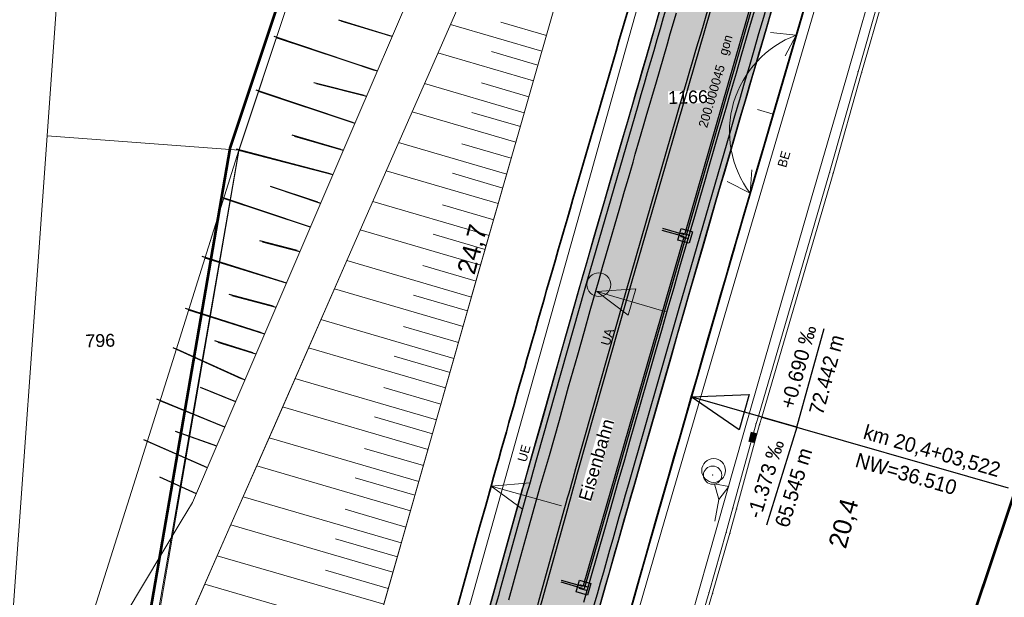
# Model space of a CAD drawing. Header units: millimetres. Extents: x -191 to 81095, y -508122 to 28741.
# Tile 69 of 255: x 4952 to 5006, y 9907 to 9938. Entities that reach past the tile are written whole.
import ezdxf
from ezdxf.enums import TextEntityAlignment as Align

# ---------------------------------------------------------------- set-up
doc = ezdxf.new("R2010")
doc.units = ezdxf.units.MM
for name, pattern in [('1', [0]), ('AUSGEZOGEN', [2, 1, 1]), ('DASHED', [19.05, 12.7, -6.35]), ('Marx-Verm$0$1', [0]), ('STRICHPUNKT', [1, 0.5, -0.25, 0, -0.25]), ('VE22-087 DB - VST Hervest-Dorsten ALK VA2736$0$1', [0]), ('VERDECKT2', [4.7625, 3.175, -1.5875])]:
    doc.linetypes.add(name, pattern=pattern)
doc.layers.get('0').update_dxf_attribs({"color": 251})
for name, color, linetype, lineweight in [('240620_Dorsten Achse$0$EB-2236S-QPLIN-TXT', 7, 'Continuous', 35), ('240620_Dorsten Achse$0$EB-62236R-A-ACHSE', 1, 'Continuous', 35), ('240620_Dorsten Achse$0$EB-62236R-A-PFEIL-LIN', 1, 'Continuous', 18), ('240620_Dorsten Achse$0$EB-62236R-A-PFEIL-TXT', 1, 'Continuous', 18), ('240620_Dorsten Achse$0$EB-62236R-TS-LIN', 250, 'Continuous', 25), ('240620_Dorsten Achse$0$EB-62236R-TS-TXT-025', 250, 'Continuous', 25), ('240620_Dorsten Achse$0$EB-62236S-A-KM', 1, 'Continuous', 18), ('240620_Dorsten Achse$0$EB-62273R-A-ACHSE', 1, 'Continuous', 35), ('240620_Dorsten Achse$0$EB-62273R-A-PFEIL-LIN', 1, 'Continuous', 18), ('240620_Dorsten Achse$0$EB-62273R-A-PFEIL-TXT', 1, 'Continuous', 18), ('240620_Dorsten Achse$0$EB-62273S-A-KM', 1, 'Continuous', 18), ('240620_Dorsten Achse$0$EB-62273S-A-KMTXT', 1, 'Continuous', 35), ('240620_Dorsten Achse$0$EB-62273S-A-PFEIL-LIN', 1, 'Continuous', 18), ('240620_Dorsten Achse$0$EB-62273S-A-PFEIL-TXT', 1, 'Continuous', 18), ('240620_Dorsten Achse$0$EB-62273S-LIN-BAHNSTEIG', 7, 'Continuous', 25), ('240620_Dorsten Achse$0$EB-62273S-LIN-KASTENRINNE', 7, 'Continuous', 25), ('BOESCHUNGEN', 251, '1', 25), ('EB-2236R-A-ACHSE', 2, 'Continuous', 35), ('Marx-Verm$0$B-LST', 251, 'Marx-Verm$0$1', 18), ('Marx-Verm$0$BKanaele-txt', 251, 'Marx-Verm$0$1', 25), ('Marx-Verm$0$BOESCHUNGEN', 251, 'Marx-Verm$0$1', 25), ('Marx-Verm$0$L_BKanaele', 251, 'Marx-Verm$0$1', 18), ('Marx-Verm$0$S_B-BhnAxe', 251, 'Marx-Verm$0$1', 18), ('Marx-Verm$0$S_BGleise', 251, 'Marx-Verm$0$1', 18), ('Marx-Verm$0$S_BKanaele', 251, 'Marx-Verm$0$1', 18), ('VE22-087 DB - VST Hervest-Dorsten ALK VA2736$0$AX_Bahnverkehr', 7, 'VE22-087 DB - VST Hervest-Dorsten ALK VA2736$0$1', 18), ('VE22-087 DB - VST Hervest-Dorsten ALK VA2736$0$AX_Flurstueck', 9, 'VE22-087 DB - VST Hervest-Dorsten ALK VA2736$0$1', 18), ('VE22-087 DB - VST Hervest-Dorsten ALK VA2736$0$AX_Gehoelz', 7, 'VE22-087 DB - VST Hervest-Dorsten ALK VA2736$0$1', 18), ('VE22-087 DB - VST Hervest-Dorsten ALK VA2736$0$AX_Gelaendekante', 7, 'VE22-087 DB - VST Hervest-Dorsten ALK VA2736$0$1', 18), ('VE22-087 DB - VST Hervest-Dorsten ALK VA2736$0$AX_Gleis', 7, 'VE22-087 DB - VST Hervest-Dorsten ALK VA2736$0$1', 18), ('VE22-087 DB - VST Hervest-Dorsten ALK VA2736$0$AX_SportFreizeitUndErholungsflaeche', 7, 'VE22-087 DB - VST Hervest-Dorsten ALK VA2736$0$1', 18)]:
    doc.layers.add(name, color=color, linetype=linetype, lineweight=lineweight)
doc.layers.add('B.E.P. KTB', color=1, linetype='DASHED', true_color=0xff0000)
for name, color, linetype in [('TTK-B-Böschung', 251, 'Continuous'), ('TTK-DB-Grenze', 110, 'AUSGEZOGEN'), ('TTK-P-Bahnsteig', 12, 'Continuous'), ('TTK-P-Blindenleitsystem', 42, 'Continuous'), ('TTK-P-Gleis', 162, 'Continuous'), ('XREF ALK Kataster', 251, 'Continuous'), ('XREF Nachvermessung', 7, 'Continuous')]:
    doc.layers.add(name, color=color, linetype=linetype)
doc.layers.add('TTK-P-Planfeststellungsgrenze 100', color=7, linetype='VERDECKT2', lineweight=50, true_color=0x000000)
doc.styles.add('240620_Dorsten Achse$0$Beschriftung', font='arial.ttf')
doc.styles.add('240620_Dorsten Achse$0$PROVI', font='PROVI.SHX')
doc.styles.add('Marx-Verm$0$1', font='isocp')
doc.styles.get("Standard").update_dxf_attribs({"font": 'arial.ttf'})
doc.styles.add('VE22-087 DB - VST Hervest-Dorsten ALK VA2736$0$0', font='arial.ttf')

# ---------------------------------------------------------------- blocks, each defined once
blk = doc.blocks.new('VE22-087 DB - VST Hervest-Dorsten ALK VA2736')
at = {"layer": 'VE22-087 DB - VST Hervest-Dorsten ALK VA2736$0$AX_Flurstueck', "linetype": 'VE22-087 DB - VST Hervest-Dorsten ALK VA2736$0$1', "lineweight": 13, "ltscale": 0.5}
for points in [[(4976.72, 9984.593, 0), (4969.96, 9970.944, 0), (4968.003, 9943.268, 0), (4963.962, 9931.131, 0), (4960.254, 9909.943, 0), (4954.232, 9875.53, 0)], [(4951.391, 9902.74, 0), (4953.481, 9931.909, 0), (4954.42, 9944.957, 0), (4957.352, 9968.122, 0), (4967.674, 9987.659, 0), (4967.445, 9987.782, 0), (4969.306, 9991.388, 0), (4971.391, 9995.428, 0), (4973.65, 10003.29, 0), (4972.263, 10003.721, 0), (4974.039, 10009.677, 0), (4961.598, 10026.411, 0), (4957.565, 10026.48, 0), (4957.554, 10026.588, 0), (4953.878, 10026.645, 0), (4941.672, 10026.802, 0)], [(4967.674, 9987.659, 0), (4957.352, 9968.122, 0), (4954.42, 9944.957, 0), (4953.481, 9931.909, 0), (4963.962, 9931.131, 0), (4968.003, 9943.268, 0), (4969.96, 9970.944, 0), (4976.72, 9984.593, 0)]]:
    blk.add_polyline3d(points, dxfattribs=at)
blk.add_polyline3d([(4951.391, 9902.74, 0), (4949.475, 9876.047, 0), (4954.232, 9875.53, 0), (4960.254, 9909.943, 0), (4963.962, 9931.131, 0), (4953.481, 9931.909, 0)], close=True, dxfattribs=at)
at = {"layer": 'VE22-087 DB - VST Hervest-Dorsten ALK VA2736$0$AX_Gelaendekante', "color": 251}
for p, q in [((4980.504, 9936.541), (4975.508, 9938)), ((4980.752, 9937.407), (4978.265, 9938.134)), ((4980.044, 9934.931), (4974.83, 9936.454)), ((4980.288, 9935.783), (4977.75, 9936.524)), ((4979.545, 9933.183), (4974.094, 9934.775)), ((4979.793, 9934.05), (4977.201, 9934.806)), ((4979.085, 9931.574), (4973.415, 9933.23)), ((4979.329, 9932.425), (4976.687, 9933.197)), ((4978.586, 9929.825), (4972.679, 9931.551)), ((4978.834, 9930.692), (4976.138, 9931.479)), ((4978.126, 9928.216), (4972.001, 9930.005)), ((4978.37, 9929.067), (4975.623, 9929.87)), ((4977.627, 9926.468), (4971.264, 9928.326)), ((4977.875, 9927.334), (4975.074, 9928.152)), ((4977.164, 9924.859), (4970.586, 9926.78)), ((4977.411, 9925.71), (4974.56, 9926.542)), ((4976.664, 9923.111), (4969.849, 9925.101)), ((4976.912, 9923.977), (4974.01, 9924.825)), ((4976.205, 9921.501), (4969.171, 9923.555)), ((4976.448, 9922.353), (4973.496, 9923.215)), ((4975.705, 9919.753), (4968.435, 9921.876)), ((4975.953, 9920.62), (4972.946, 9921.498)), ((4975.246, 9918.144), (4967.757, 9920.331)), ((4975.489, 9918.995), (4972.432, 9919.888)), ((4974.746, 9916.395), (4967.02, 9918.652)), ((4974.994, 9917.262), (4971.882, 9918.17)), ((4974.287, 9914.786), (4966.342, 9917.106)), ((4974.53, 9915.637), (4971.368, 9916.561)), ((4973.787, 9913.038), (4965.606, 9915.427)), ((4974.035, 9913.904), (4970.818, 9914.843)), ((4973.328, 9911.428), (4964.928, 9913.881)), ((4973.571, 9912.28), (4970.304, 9913.234)), ((4972.828, 9909.68), (4964.192, 9912.202)), ((4973.076, 9910.546), (4969.754, 9911.516)), ((4972.366, 9908.071), (4963.514, 9910.656)), ((4972.612, 9908.922), (4969.24, 9909.907)), ((4971.866, 9906.323), (4962.777, 9908.977)), ((4972.114, 9907.189), (4968.69, 9908.189)), ((4971.407, 9904.713), (4962.099, 9907.432))]:
    blk.add_line(p, q, dxfattribs=at)
at = {"layer": 'VE22-087 DB - VST Hervest-Dorsten ALK VA2736$0$AX_Flurstueck', "char_height": 0.7, "attachment_point": 2, "rotation": 1.5895, "style": 'VE22-087 DB - VST Hervest-Dorsten ALK VA2736$0$0', "bg_fill": 3, "box_fill_scale": 1, "bg_fill_color": 256, "bg_fill_transparency": 0}
for s, insert in [('1166', (4988.476, 9934.385)), ('796', (4956.373, 9921.082))]:
    blk.add_mtext(s, dxfattribs=dict(at, insert=insert))
at = {"layer": 'VE22-087 DB - VST Hervest-Dorsten ALK VA2736$0$AX_Bahnverkehr', "color": 253, "linetype": 'VE22-087 DB - VST Hervest-Dorsten ALK VA2736$0$1', "lineweight": 13, "ltscale": 0.5, "true_color": 0x999999}
for points in [[(4993.531, 9982.198, 0), (4990.955, 9973.136, 0), (4990.939, 9973.076, 0), (4988.622, 9964.963, 0), (4986.304, 9956.85, 0), (4983.986, 9948.737, 0), (4981.668, 9940.624, 0), (4979.35, 9932.512, 0), (4977.032, 9924.399, 0), (4974.714, 9916.287, 0), (4972.396, 9908.175, 0), (4970.85, 9902.768, 0), (4969.304, 9897.36, 0), (4968.644, 9894.353, 0), (4966.92, 9886.503, 0), (4964.793, 9876.822, 0)], [(4982.26, 9883.016, 0), (4982.7, 9884.73, 0), (4983.982, 9889.22, 0), (4985.88, 9895.871, 0), (4987.74, 9902.383, 0), (4989.57, 9908.79, 0), (4991.544, 9915.703, 0), (4993.336, 9921.979, 0), (4995.236, 9928.535, 0), (4997.141, 9935.1, 0), (4998.985, 9941.532, 0), (5000.807, 9947.888, 0), (5002.654, 9954.33, 0), (5003.979, 9958.949, 0), (5005.838, 9965.436, 0), (5007.805, 9972.296, 0), (5009.764, 9979.129, 0)]]:
    blk.add_polyline3d(points, dxfattribs=at)
at = {"layer": 'VE22-087 DB - VST Hervest-Dorsten ALK VA2736$0$AX_Gehoelz', "color": 3, "linetype": 'VE22-087 DB - VST Hervest-Dorsten ALK VA2736$0$1', "lineweight": 13, "ltscale": 0.5, "true_color": 0x00ff00}
for points in [[(5009.764, 9979.129, 0), (5007.805, 9972.296, 0), (5005.838, 9965.436, 0), (5003.979, 9958.949, 0), (5002.654, 9954.33, 0), (5000.807, 9947.888, 0), (4998.985, 9941.532, 0), (4997.141, 9935.1, 0), (4995.236, 9928.535, 0), (4993.336, 9921.979, 0), (4991.544, 9915.703, 0), (4989.57, 9908.79, 0), (4987.74, 9902.383, 0), (4985.88, 9895.871, 0), (4983.982, 9889.22, 0), (4982.7, 9884.73, 0), (4982.26, 9883.016, 0)], [(4976.72, 9984.593, 0), (4969.96, 9970.944, 0), (4968.003, 9943.268, 0), (4963.962, 9931.131, 0), (4960.254, 9909.943, 0), (4954.232, 9875.53, 0)], [(4964.793, 9876.822, 0), (4966.92, 9886.503, 0), (4968.644, 9894.353, 0), (4969.304, 9897.36, 0), (4970.85, 9902.768, 0), (4972.396, 9908.175, 0), (4974.714, 9916.287, 0), (4977.032, 9924.399, 0), (4979.35, 9932.512, 0), (4981.668, 9940.624, 0), (4983.986, 9948.737, 0), (4986.304, 9956.85, 0), (4988.622, 9964.963, 0), (4990.939, 9973.076, 0), (4990.955, 9973.136, 0), (4993.531, 9982.198, 0)]]:
    blk.add_polyline3d(points, dxfattribs=at)
at = {"layer": 'VE22-087 DB - VST Hervest-Dorsten ALK VA2736$0$AX_SportFreizeitUndErholungsflaeche', "color": 253, "linetype": 'VE22-087 DB - VST Hervest-Dorsten ALK VA2736$0$1', "lineweight": 13, "ltscale": 0.5, "true_color": 0x999999}
blk.add_polyline3d([(4954.622, 9971.807, 0), (4952.245, 9953.012, 0), (4951.331, 9944.035, 0), (4949.939, 9930.361, 0), (4948.159, 9915.774, 0), (4946.602, 9903.015, 0), (4945.27, 9892.106, 0), (4944.815, 9880.857, 0), (4944.731, 9878.774, 0), (4944.486, 9876.21, 0), (4944.178, 9873.055, 0), (4949.218, 9872.503, 0), (4949.475, 9876.047, 0), (4954.232, 9875.53, 0), (4960.254, 9909.943, 0), (4963.962, 9931.131, 0), (4953.481, 9931.909, 0), (4954.42, 9944.957, 0), (4957.352, 9968.122, 0)], close=True, dxfattribs=at)
at = {"layer": 'VE22-087 DB - VST Hervest-Dorsten ALK VA2736$0$AX_Bahnverkehr', "color": 7, "insert": (4983.144, 9914.308), "char_height": 0.7, "attachment_point": 2, "rotation": 73.6515, "style": 'VE22-087 DB - VST Hervest-Dorsten ALK VA2736$0$0', "bg_fill": 3, "box_fill_scale": 1, "bg_fill_color": 256, "bg_fill_transparency": 0}
blk.add_mtext('Eisenbahn', dxfattribs=at)
at = {"layer": 'VE22-087 DB - VST Hervest-Dorsten ALK VA2736$0$AX_Gelaendekante', "color": 18, "linetype": 'VE22-087 DB - VST Hervest-Dorsten ALK VA2736$0$1', "lineweight": 13, "ltscale": 0.5, "true_color": 0x520000}
for points in [[(4956.739, 9904.074, 0), (4960.803, 9910.858, 0), (4961.416, 9911.882, 0), (4964.061, 9918.053, 0), (4967.177, 9925.321, 0), (4970.293, 9932.59, 0), (4973.41, 9939.859, 0)], [(5000.065, 10024.502, 0), (4996.984, 10014.411, 0), (4995.413, 10009.282, 0), (4990.717, 9993.941, 0), (4985.47, 9991.158, 0), (4981.445, 9989.864, 0), (4978.885, 9987.472, 0), (4976.72, 9984.593, 0), (4969.96, 9970.944, 0), (4968.003, 9943.268, 0), (4963.962, 9931.131, 0), (4960.346, 9919.649, 0), (4958.085, 9912.486, 0), (4955.939, 9905.685, 0), (4956.739, 9904.074, 0)]]:
    blk.add_polyline3d(points, dxfattribs=at)
at = {"layer": 'VE22-087 DB - VST Hervest-Dorsten ALK VA2736$0$AX_Gelaendekante', "color": 251, "linetype": 'VE22-087 DB - VST Hervest-Dorsten ALK VA2736$0$1', "lineweight": 13, "ltscale": 0.5}
for points in [[(4964.794, 9876.827, 0), (4966.921, 9886.508, 0), (4968.645, 9894.358, 0), (4969.305, 9897.365, 0), (4970.851, 9902.773, 0), (4972.397, 9908.181, 0), (4974.716, 9916.294, 0), (4977.034, 9924.406, 0), (4979.351, 9932.519, 0), (4981.67, 9940.632, 0), (4983.988, 9948.745, 0), (4986.307, 9956.858, 0), (4988.624, 9964.971, 0), (4990.941, 9973.086, 0)], [(4964.793, 9876.823, 0), (4966.92, 9886.503, 0), (4968.644, 9894.354, 0), (4969.304, 9897.36, 0), (4970.85, 9902.768, 0), (4972.396, 9908.176, 0), (4974.714, 9916.288, 0), (4977.032, 9924.4, 0), (4979.35, 9932.512, 0), (4981.668, 9940.625, 0), (4983.986, 9948.738, 0), (4986.305, 9956.851, 0), (4988.622, 9964.963, 0), (4990.939, 9973.077, 0)], [(4989.233, 9972.49, 0), (4986.019, 9962.793, 0), (4984.893, 9959.398, 0), (4984.062, 9957.502, 0), (4979.503, 9947.107, 0), (4974.943, 9936.71, 0), (4970.382, 9926.315, 0), (4965.823, 9915.921, 0), (4963.543, 9910.723, 0), (4960.621, 9904.064, 0), (4959.944, 9896.909, 0), (4957.556, 9887.34, 0), (4954.864, 9873.953, 0)], [(4989.231, 9972.481, 0), (4986.017, 9962.784, 0), (4984.891, 9959.389, 0), (4984.06, 9957.494, 0), (4979.501, 9947.099, 0), (4974.941, 9936.703, 0), (4970.381, 9926.309, 0), (4965.821, 9915.914, 0), (4963.542, 9910.717, 0), (4960.62, 9904.059, 0), (4959.943, 9896.904, 0), (4957.555, 9887.336, 0), (4954.863, 9873.949, 0)]]:
    blk.add_polyline3d(points, dxfattribs=at)
at = {"layer": 'VE22-087 DB - VST Hervest-Dorsten ALK VA2736$0$AX_Gleis', "color": 7, "linetype": 'VE22-087 DB - VST Hervest-Dorsten ALK VA2736$0$1', "lineweight": 13, "ltscale": 0.5}
for points in [[(4970.557, 9883.857, 0), (4972.696, 9892.465, 0), (4976.133, 9904.724, 0), (4979.304, 9916.034, 0), (4982.557, 9927.639, 0), (4985.424, 9937.864, 0), (4986.479, 9941.626, 0), (4990.044, 9953.808, 0), (4993.366, 9965.162, 0), (4996.719, 9976.621, 0), (4999.941, 9988.048, 0), (5003.15, 9999.722, 0), (5006.571, 10010.936, 0), (5009.913, 10022.009, 0), (5013.196, 10033.082, 0), (5015.581, 10042.143, 0), (5016.687, 10046.072, 0)], [(4978.766, 9881.837, 0), (4980.98, 9889.427, 0), (4984.121, 9900.258, 0), (4987.187, 9910.836, 0), (4990.504, 9922.144, 0), (4993.551, 9932.529, 0), (4996.813, 9943.653, 0), (4998.187, 9948.337, 0), (5001.403, 9959.496, 0), (5004.54, 9970.38, 0), (5005.83, 9974.853, 0), (5008.71, 9984.752, 0), (5011.716, 9995.081, 0), (5013.27, 10000.42, 0), (5015.02, 10006.436, 0), (5018.149, 10017.191, 0), (5021.59, 10029.015, 0), (5024.816, 10040.287, 0), (5026.437, 10045.972, 0)]]:
    blk.add_polyline3d(points, dxfattribs=at)
blk = doc.blocks.new('Böschung')
at = {"layer": 'BOESCHUNGEN', "ltscale": 0.2}
for p, q in [((-81.064, 10.013, -36.784), (-80.599, 13.568, -36.784)), ((-78.676, 9.72, -36.784), (-78.274, 13.514, -36.784)), ((-75.904, 9.379, -36.784), (-75.322, 13.447, -36.784)), ((-73.177, 9.044, -36.784), (-73.079, 13.396, -36.784)), ((-70.185, 8.676, -36.784), (-70.094, 13.329, -36.784)), ((-66.882, 8.269, -36.784), (-66.69, 13.253, -36.784)), ((-63.794, 7.89, -36.784), (-63.932, 13.191, -36.784)), ((-60.765, 7.517, -36.784), (-60.551, 13.06, -36.784)), ((-57.679, 7.138, -36.784), (-57.455, 12.94, -36.784)), ((-82.597, 10.202, -36.784), (-82.315, 12.152, -36.784)), ((-79.796, 9.858, -36.784), (-79.669, 12.038, -36.784)), ((-77.172, 9.535, -36.784), (-76.986, 11.413, -36.784)), ((-74.363, 9.19, -36.784), (-74.322, 11.364, -36.784)), ((-71.603, 8.85, -36.784), (-71.664, 11.339, -36.784)), ((-65.468, 8.096, -36.784), (-65.364, 10.82, -36.784)), ((-68.319, 8.446, -36.784), (-68.376, 10.546, -36.784)), ((-62.358, 7.713, -36.784), (-62.347, 10.481, -36.784)), ((-59.158, 7.32, -36.784), (-59.264, 10.153, -36.784)), ((-55.629, 6.886, -36.784), (-55.601, 9.805, -36.784))]:
    blk.add_line(p, q, dxfattribs=at)
blk = doc.blocks.new('Marx-Verm$0$1')
at = {"color": 0}
blk.add_circle((0, 0), 0.5, dxfattribs=at)
blk.add_point((0, 0), dxfattribs=at)
blk = doc.blocks.new('Marx-Verm$0$99')
at = {"color": 0}
blk.add_point((0, 0), dxfattribs=at)
blk = doc.blocks.new('Marx-Verm$0$514')
at = {"color": 0, "linetype": 'Marx-Verm$0$1', "ltscale": 0.2, "flags": 128}
blk.add_lwpolyline([(0, 0), (0, 0.3), (-0.1, 0.5), (0.1, 0.5), (0, 0.3)], dxfattribs=at)
blk = doc.blocks.new('Marx-Verm')
at = {"layer": 'Marx-Verm$0$BOESCHUNGEN', "ltscale": 0.2}
for p, q in [((2567397.762, 5726791.757), (2567394.956, 5726792.561)), ((2567396.974, 5726789.848), (2567391.441, 5726791.608)), ((2567396.405, 5726788.471), (2567393.646, 5726789.123)), ((2567395.787, 5726786.974), (2567390.502, 5726788.656)), ((2567395.175, 5726785.491), (2567392.51, 5726786.238)), ((2567394.622, 5726784.153), (2567389.476, 5726785.431)), ((2567393.978, 5726782.594), (2567391.38, 5726783.42)), ((2567393.435, 5726781.278), (2567388.682, 5726782.789)), ((2567392.882, 5726779.94), (2567390.843, 5726780.443)), ((2567392.164, 5726778.202), (2567387.703, 5726779.528)), ((2567391.619, 5726776.881), (2567389.203, 5726777.485)), ((2567391.014, 5726775.416), (2567386.844, 5726776.668)), ((2567389.965, 5726772.877), (2567386.198, 5726774.519)), ((2567390.557, 5726774.311), (2567388.472, 5726774.93)), ((2567389.477, 5726771.696), (2567387.716, 5726772.375)), ((2567388.899, 5726770.295), (2567385.348, 5726771.692)), ((2567388.468, 5726769.252), (2567386.4, 5726769.954)), ((2567387.98, 5726768.071), (2567384.678, 5726769.465)), ((2567387.39, 5726766.643), (2567385.585, 5726767.434))]:
    blk.add_line(p, q, dxfattribs=at)
at = {"layer": 'Marx-Verm$0$L_BKanaele', "ltscale": 0.2}
for p, q in [((2567450.615, 5726890.284, 36.612), (2567423.219, 5726790.16, 36.045)), ((2567450.811, 5726890.244, 36.612), (2567423.412, 5726790.108, 36.045)), ((2567423.219, 5726790.16, 36.045), (2567421.739, 5726784.641, 36.074)), ((2567423.412, 5726790.108, 36.045), (2567421.932, 5726784.589, 36.074)), ((2567421.739, 5726784.641, 36.074), (2567418.019, 5726771.282, 36.008)), ((2567421.932, 5726784.589, 36.074), (2567418.211, 5726771.228, 36.008)), ((2567418.019, 5726771.282, 36.008), (2567417.903, 5726770.874, 36.005)), ((2567417.903, 5726770.874, 36.005), (2567416.698, 5726766.249, 36.003)), ((2567418.096, 5726770.822, 36.005), (2567416.892, 5726766.199, 36.003)), ((2567418.211, 5726771.228, 36.008), (2567418.096, 5726770.822, 36.005)), ((2567416.698, 5726766.249, 36.003), (2567416.352, 5726764.913, 36.007)), ((2567416.892, 5726766.199, 36.003), (2567416.545, 5726764.861, 36.007)), ((2567416.352, 5726764.913, 36.007), (2567415.45, 5726761.624, 36.016)), ((2567416.545, 5726764.861, 36.007), (2567415.642, 5726761.571, 36.016)), ((2567415.45, 5726761.624, 36.016), (2567414.134, 5726756.958, 36.021)), ((2567415.642, 5726761.571, 36.016), (2567414.327, 5726756.904, 36.021))]:
    blk.add_line(p, q, dxfattribs=at)
at = {"layer": 'Marx-Verm$0$B-LST', "xscale": 4, "yscale": 4, "zscale": 4, "rotation": 350.0507385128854}
blk.add_blockref('Marx-Verm$0$514', (2567415.715, 5726765.508, 36.29), dxfattribs=at)
at = {"layer": 'Marx-Verm$0$S_B-BhnAxe', "lineweight": 35}
for p, xscale, yscale, zscale, rotation in [((2567410.435, 5726792.698), 0.2, 0.2, 0.2, 0.7647410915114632), ((2567418.625, 5726787.796), 0.2, 0.2, 0.2, 0.7647406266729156), ((2567408.055, 5726784.11), 0.2, 0.2, 0.2, 0.7647402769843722), ((2567406.47, 5726778.33), 0.2, 0.2, 0.2, 0.7647397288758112), ((2567405.028, 5726773.015), 0.1999999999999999, 0.1999999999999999, 0.1999999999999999, 0.764739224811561), ((2567403.521, 5726767.384), 0.2, 0.2, 0.2, 0.7647386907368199)]:
    blk.add_blockref('Marx-Verm$0$99', p, dxfattribs=dict(at, xscale=xscale, yscale=yscale, zscale=zscale, rotation=rotation))
at = {"layer": 'Marx-Verm$0$S_BGleise', "rotation": 0.7647387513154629}
blk.add_blockref('Marx-Verm$0$1', (2567415.562, 5726768.022), dxfattribs=at)
at = {"layer": 'Marx-Verm$0$S_BKanaele'}
for p, xscale, yscale, zscale, rotation in [((2567423.219, 5726790.16, 36.045), 0.1999999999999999, 0.1999999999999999, 0.1999999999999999, 0.7647408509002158), ((2567423.412, 5726790.108, 36.045), 0.2, 0.2, 0.2, 0.7647408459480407), ((2567421.739, 5726784.641, 36.074), 0.2, 0.2, 0.2, 0.7647403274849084), ((2567421.932, 5726784.589, 36.074), 0.1999999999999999, 0.1999999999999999, 0.1999999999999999, 0.7647403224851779), ((2567418.019, 5726771.282, 36.008), 0.2, 0.2, 0.2, 0.7647390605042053), ((2567417.903, 5726770.874, 36.005), 0.2, 0.2, 0.2, 0.7647390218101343), ((2567418.096, 5726770.822, 36.005), 0.2, 0.2, 0.2, 0.7647390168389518), ((2567418.211, 5726771.228, 36.008), 0.2000000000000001, 0.2000000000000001, 0.2000000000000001, 0.7647390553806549), ((2567416.698, 5726766.249, 36.003), 0.2, 0.2, 0.2, 0.764738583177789), ((2567416.892, 5726766.199, 36.003), 0.2, 0.2, 0.2, 0.7647385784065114), ((2567416.352, 5726764.913, 36.007), 0.2, 0.2, 0.2, 0.7647384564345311), ((2567416.545, 5726764.861, 36.007), 0.2, 0.2, 0.2, 0.7647384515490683), ((2567415.45, 5726761.624, 36.016), 0.2, 0.2, 0.2, 0.7647381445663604), ((2567415.642, 5726761.571, 36.016), 0.2, 0.2, 0.2, 0.7647381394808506)]:
    blk.add_blockref('Marx-Verm$0$99', p, dxfattribs=dict(at, xscale=xscale, yscale=yscale, zscale=zscale, rotation=rotation))
at = {"layer": 'Marx-Verm$0$BKanaele-txt', "insert": (2567417.493, 5726769.882, 36), "char_height": 0.36, "attachment_point": 1, "rotation": 77.042, "style": 'Marx-Verm$0$1', "bg_fill": 1, "box_fill_scale": 1, "bg_fill_color": 7, "bg_fill_true_color": 16777215, "bg_fill_transparency": 0}
blk.add_mtext('KK', dxfattribs=at)
blk = doc.blocks.new('240620_Dorsten Achse$0$PVI_TSNW')
at = {"color": 0, "linetype": 'ByBlock', "lineweight": -2, "flags": 128}
blk.add_lwpolyline([(0, 7.5), (0, 0), (-1.25, 3.75), (1.25, 3.75), (0, 0)], dxfattribs=at)
blk = doc.blocks.new('Schcht Größe II')
at = {"color": 0}
blk.add_lwpolyline([(-0.325, 0.325), (0.325, 0.325), (0.325, -0.325), (-0.325, -0.325)], close=True, dxfattribs=at)
at = {"color": 0, "insert": (0, 0), "char_height": 0.5, "width": 0.65, "attachment_point": 5}
blk.add_mtext('II', dxfattribs=at)

msp = doc.modelspace()

# ---------------------------------------------------------------- hatches: boundary and pattern name
at = {"layer": 'TTK-P-Bahnsteig'}
h = msp.add_hatch(color=254, dxfattribs=at)
h.paths.add_polyline_path([(4974.501, 9894.481), (4979.933, 9892.957), (4981.292, 9897.788), (4982.322, 9901.451), (4983.653, 9906.179), (4984.784, 9910.159), (4985.099, 9911.257), (4985.523, 9912.739), (4985.875, 9913.966), (4986.162, 9914.969), (4986.705, 9916.862), (4986.95, 9917.719), (4987.196, 9918.576), (4987.561, 9919.848), (4987.902, 9921.039), (4988.512, 9923.168), (4988.57, 9923.372), (4988.894, 9924.493), (4989.306, 9925.911), (4989.699, 9927.263), (4990.033, 9928.414), (4990.25, 9929.161), (4990.489, 9929.984), (4990.765, 9930.931), (4991.041, 9931.882), (4991.414, 9933.165), (4991.658, 9934.003), (4991.974, 9935.083), (4992.277, 9936.121), (4992.752, 9937.749), (4993.036, 9938.719), (4993.349, 9939.793), (4993.55, 9940.48), (4993.763, 9941.208), (4993.987, 9941.975), (4994.286, 9942.997), (4994.552, 9943.906), (4994.795, 9944.739), (4994.934, 9945.214), (4995.269, 9946.358), (4995.584, 9947.436), (4995.978, 9948.785), (4996.271, 9949.787), (4996.554, 9950.755), (4996.993, 9952.256), (4997.4, 9953.649), (4997.598, 9954.328), (4997.943, 9955.507), (4998.305, 9956.744), (5000.216, 9963.289), (5000.509, 9964.292), (5001.068, 9966.205), (5001.949, 9969.224), (5002.482, 9971.048), (5003.45, 9974.36), (5003.927, 9975.996), (5004.454, 9977.801), (5005.254, 9980.539), (5005.621, 9981.795), (5005.885, 9982.7), (5007.53, 9988.332), (5008.459, 9991.514), (5016.037, 10017.469), (5020.405, 10032.417), (5020.405, 10032.417), (5020.485, 10032.692), (5020.485, 10032.691), (5018.654, 10033.228), (5018.654, 10033.228), (5018.65, 10033.23), (5018.65, 10033.23), (5015.632, 10022.941), (5015.632, 10022.941), (5015.632, 10022.941), (5012.863, 10013.501), (5012.67, 10013.558), (5009.982, 10014.342), (5009.185, 10014.576), (5007.897, 10010.184), (5007.492, 10008.803), (5006.899, 10006.784), (5006.171, 10004.3), (5006.128, 10004.154), (5005.709, 10002.727), (5004.125, 9997.326), (5003.753, 9996.058), (5003.401, 9994.861), (5002.772, 9992.715), (5002.341, 9991.246), (4999.37, 9981.12), (4999.317, 9980.937), (4998.634, 9978.609), (4998.015, 9976.501), (4997.319, 9974.129), (4996.929, 9972.798), (4996.309, 9970.685), (4995.956, 9969.483), (4995.692, 9968.584), (4995.42, 9967.656), (4995.226, 9966.994), (4994.664, 9965.08), (4994.406, 9964.2), (4993.976, 9962.735), (4993.711, 9961.832), (4993.339, 9960.562), (4992.729, 9958.485), (4992.403, 9957.373), (4990.649, 9951.394), (4989.991, 9949.149), (4989.173, 9946.355), (4988.326, 9943.46), (4987.64, 9941.114), (4986.989, 9938.887), (4986.21, 9936.212), (4985.898, 9935.116), (4985.339, 9933.22), (4985.191, 9932.709), (4984.978, 9931.975), (4984.823, 9931.44), (4984.745, 9931.172), (4984.26, 9929.501), (4984.157, 9929.145), (4983.683, 9927.511), (4982.599, 9923.732), (4982.285, 9922.624), (4982.123, 9922.053), (4981.599, 9920.204), (4980.598, 9916.626), (4980.6, 9916.625), (4980.05, 9914.707), (4979.797, 9913.827), (4977.305, 9904.857), (4976.736, 9902.761), (4976.375, 9901.431)])
h.paths.add_polyline_path([(5015.632, 10022.941), (5018.65, 10033.23), (5018.65, 10033.23), (5015.632, 10022.941)])

# ---------------------------------------------------------------- linework, layer by layer
at = {"layer": 'EB-2236R-A-ACHSE', "color": 251, "linetype": 'STRICHPUNKT', "ltscale": 10, "flags": 128}
msp.add_lwpolyline([(4859.502, 9422.799), (4872.511, 9471.077, 0.017829), (4877.336, 9491.914), (4880.465, 9508.02), (4883.328, 9522.752, -0.017829), (4892.816, 9563.73), (4973.336, 9862.553, -0.005234), (4993.14, 9933.103), (5038.787, 10089.402, -0.000207), (5041.243, 10097.8, -0.000622), (5043.007, 10103.796, -0.001037), (5045.268, 10111.383, -0.001452), (5047.324, 10118.162, -0.001867), (5049.623, 10125.563, -0.002282), (5051.83, 10132.469, -0.002696), (5054.241, 10139.759, -0.003111), (5056.621, 10146.683, -0.066775), (5124.742, 10280.593, -0.032347), (5164.803, 10331.303, -0.004102), (5170.572, 10337.602, -0.003555), (5176.723, 10344.115, -0.003008), (5182.611, 10350.188, -0.002461), (5188.975, 10356.61, -0.001914), (5194.843, 10362.429, -0.001367), (5201.444, 10368.889, -0.00082), (5206.677, 10373.967, -0.000273), (5214.02, 10381.059), (5282.892, 10447.511)], format="xyb", dxfattribs=at)

# ---------------------------------------------------------------- next in the draw order: block references
at = {"layer": 'XREF ALK Kataster', "color": 251}
msp.add_blockref('VE22-087 DB - VST Hervest-Dorsten ALK VA2736', (0, 0), dxfattribs=at)

# ---------------------------------------------------------------- next in the draw order: linework, layer by layer
at = {"layer": '240620_Dorsten Achse$0$EB-2236S-QPLIN-TXT', "color": 251}
msp.add_lwpolyline([(4957.019, 9802.003), (4960.462, 9814.782), (4967.819, 9842.085), (4972.165, 9858.214), (4978.705, 9882.257), (4985.717, 9907.323), (4991.187, 9926.396), (4996.298, 9943.92), (5000.365, 9957.846), (5003.226, 9967.643), (5007.183, 9981.192), (5010.739, 9993.367), (5014.748, 10007.097), (5018.773, 10020.878), (5022.828, 10034.763), (5026.886, 10048.658), (5031.45, 10064.286), (5035.031, 10076.549), (5039.484, 10091.79)], dxfattribs=at)
at = {"layer": '240620_Dorsten Achse$0$EB-62236R-A-ACHSE', "color": 251}
msp.add_line((4993.14, 9933.106), (5036.01, 10079.902), dxfattribs=at)
msp.add_arc((8352.8, 8951.943), 3500, 163.719962, 164.919493, dxfattribs=at)
at = {"layer": '240620_Dorsten Achse$0$EB-62236R-A-PFEIL-LIN', "color": 251}
msp.add_line((4993.14, 9933.106), (4992.276, 9933.358), dxfattribs=at)
at = {"layer": '240620_Dorsten Achse$0$EB-62236R-A-PFEIL-LIN', "color": 251, "flags": 128}
for points in [[(4992.996, 9937.563), (4994.401, 9937.425), (4993.792, 9936.292)], [(4990.62, 9929.426), (4991.878, 9928.786), (4991.975, 9930.069)]]:
    msp.add_lwpolyline(points, dxfattribs=at)
at = {"layer": '240620_Dorsten Achse$0$EB-62236R-A-PFEIL-LIN', "color": 251}
msp.add_arc((4996.379, 9932.159), 5.625, 110.5898, 216.8501, dxfattribs=at)
at = {"layer": '240620_Dorsten Achse$0$EB-62236R-TS-LIN', "color": 251}
for p, q in [((4994.432, 9915.998), (4995.919, 9921.397)), ((4992.51, 9916.55), (5005.967, 9912.687)), ((4994.432, 9915.998), (4992.772, 9910.65))]:
    msp.add_line(p, q, dxfattribs=at)
at = {"layer": '240620_Dorsten Achse$0$EB-62236S-A-KM', "color": 251}
msp.add_circle((4989.887, 9913.636), 0.65, dxfattribs=at)
at = {"layer": '240620_Dorsten Achse$0$EB-62273R-A-ACHSE', "color": 251, "flags": 128}
msp.add_lwpolyline([(4977.73, 9912.778, -0.001364), (4979.973, 9920.71, -0.000974), (4982.522, 9929.563, -0.000584), (4984.556, 9936.546, -0.000195), (4987.418, 9946.317)], format="xyb", dxfattribs=at)
at = {"layer": '240620_Dorsten Achse$0$EB-62273R-A-ACHSE', "color": 251}
msp.add_arc((6325.918, 9535.435), 1400, 164.363643, 165.795443, dxfattribs=at)
at = {"layer": '240620_Dorsten Achse$0$EB-62273R-A-PFEIL-LIN', "color": 251, "flags": 128}
msp.add_lwpolyline([(4981.582, 9911.7), (4977.73, 9912.778), (4979.858, 9912.962), (4979.454, 9911.517), (4977.73, 9912.778)], dxfattribs=at)
at = {"layer": '240620_Dorsten Achse$0$EB-62273S-A-KM', "color": 251}
msp.add_circle((4983.617, 9923.787), 0.65, dxfattribs=at)
at = {"layer": '240620_Dorsten Achse$0$EB-62273S-A-PFEIL-LIN', "color": 251, "flags": 128}
msp.add_lwpolyline([(4987.344, 9922.282), (4983.506, 9923.408), (4985.636, 9923.565), (4985.214, 9922.125), (4983.506, 9923.408)], dxfattribs=at)
at = {"layer": '240620_Dorsten Achse$0$EB-62273S-LIN-BAHNSTEIG', "color": 251, "flags": 128}
for points in [[(4977.095, 9893.886, -0.0001), (4977.238, 9894.425), (4979.841, 9904.064, -0.000458), (4980.516, 9906.522), (4981.917, 9911.561, 0.000045), (4982.513, 9913.692), (4985.134, 9922.93), (4985.243, 9923.31), (4988.018, 9932.917, -0.000625), (4992.7, 9948.938), (4992.693, 9949.983), (5001.099, 9978.635), (5002.278, 9980.52), (5010.965, 10010.13), (5011.744, 10009.903), (5014.452, 10019.176)], [(4977.095, 9893.886, -0.0001), (4977.238, 9894.425), (4979.841, 9904.064, -0.000458), (4980.516, 9906.522), (4981.917, 9911.561, 0.000045), (4982.513, 9913.692), (4985.134, 9922.93), (4985.243, 9923.31), (4988.018, 9932.917, -0.000625), (4992.7, 9948.938), (4992.693, 9949.983), (5001.099, 9978.635), (5002.278, 9980.52), (5010.965, 10010.13), (5011.744, 10009.903), (5014.452, 10019.176)], [(4979.679, 9893.171, -0.00004), (4979.828, 9893.706), (4982.521, 9903.297, -0.000712), (4985.245, 9912.896), (4987.892, 9922.122), (4988.001, 9922.501), (4990.786, 9932.105, -0.000061), (4999.201, 9960.901), (5016.08, 10018.698)], [(4979.972, 9893.09, -0.00004), (4980.121, 9893.625), (4982.813, 9903.214, -0.000712), (4985.537, 9912.811), (4988.183, 9922.036), (4988.293, 9922.416), (4991.078, 9932.02, -0.000061), (4999.492, 9960.816), (5016.372, 10018.613)], [(4974.531, 9894.596, -0.0001), (4974.675, 9895.136), (4977.284, 9904.796, -0.000457), (4977.96, 9907.258), (4979.362, 9912.304, 0.000045), (4979.959, 9914.437), (4982.581, 9923.679), (4982.69, 9924.058), (4985.466, 9933.666, -0.00067), (4991.079, 9952.862), (5009.214, 10014.678)], [(4974.824, 9894.515, -0.0001), (4974.968, 9895.055), (4977.576, 9904.713, -0.000457), (4978.252, 9907.174), (4979.654, 9912.219, 0.000045), (4980.251, 9914.352), (4982.873, 9923.593), (4982.982, 9923.973), (4985.757, 9933.58, -0.00067), (4991.37, 9952.776), (5009.506, 10014.592)], [(4976.941, 9893.929, -0.0001), (4977.084, 9894.468), (4979.687, 9904.108, -0.000458), (4980.363, 9906.566), (4981.763, 9911.606, 0.000045), (4982.359, 9913.737), (4984.98, 9922.975), (4985.089, 9923.355), (4987.865, 9932.962, -0.000625), (4992.546, 9948.983), (4992.54, 9950.028), (5000.946, 9978.68), (5002.124, 9980.565), (5010.811, 10010.175), (5011.591, 10009.948), (5012.676, 10013.663)], [(4976.941, 9893.929, -0.0001), (4977.084, 9894.468), (4979.687, 9904.108, -0.000458), (4980.363, 9906.566), (4981.763, 9911.606, 0.000045), (4982.359, 9913.737), (4984.98, 9922.975), (4985.089, 9923.355), (4987.865, 9932.962, -0.000625), (4992.546, 9948.983), (4992.54, 9950.028), (5000.946, 9978.68), (5002.124, 9980.565), (5010.811, 10010.175), (5011.591, 10009.948), (5012.676, 10013.663)]]:
    msp.add_lwpolyline(points, format="xyb", dxfattribs=at)
at = {"layer": '240620_Dorsten Achse$0$EB-62273S-LIN-KASTENRINNE', "color": 251, "flags": 128}
msp.add_lwpolyline([(4977.095, 9893.886, -0.0001), (4977.238, 9894.425), (4979.841, 9904.064, -0.000458), (4980.516, 9906.522), (4981.917, 9911.561, 0.000045), (4982.513, 9913.692), (4985.134, 9922.93), (4985.243, 9923.31), (4988.018, 9932.917, -0.000625), (4992.7, 9948.938), (4992.693, 9949.983), (5001.099, 9978.635), (5002.278, 9980.52), (5010.965, 10010.13), (5011.744, 10009.903), (5012.829, 10013.618)], format="xyb", dxfattribs=at)
at = {"layer": 'B.E.P. KTB', "color": 4, "ltscale": 3}
for p, q in [((4988.259, 9926.411), (4987.082, 9926.75)), ((4988.286, 9926.507), (4987.11, 9926.846)), ((4982.719, 9907.194), (4981.552, 9907.53)), ((4982.747, 9907.29), (4981.579, 9907.626)), ((4982.747, 9907.29), (4981.579, 9907.626))]:
    msp.add_line(p, q, dxfattribs=at)
at = {"layer": 'B.E.P. KTB', "color": 4, "linetype": 'Continuous'}
for p, q in [((4982.757, 9907.324), (4982.747, 9907.29)), ((4982.853, 9907.296), (4982.815, 9907.166)), ((4982.719, 9907.194), (4982.815, 9907.166))]:
    msp.add_line(p, q, dxfattribs=at)
at = {"layer": 'B.E.P. KTB', "color": 4, "ltscale": 3}
for points in [[(4999.404, 9964.534), (4993.918, 9945.684), (4988.346, 9926.353), (4982.853, 9907.296)], [(4993.798, 9945.628), (4988.286, 9926.507)], [(4988.259, 9926.411), (4988.25, 9926.381), (4982.757, 9907.324)], [(4988.259, 9926.411), (4988.25, 9926.381), (4982.757, 9907.324)], [(4988.355, 9926.383), (4988.346, 9926.353), (4982.853, 9907.296)]]:
    msp.add_lwpolyline(points, dxfattribs=at)
at = {"layer": 'TTK-DB-Grenze', "color": 251, "const_width": 0.05}
msp.add_lwpolyline([(5042.846, 10045.804), (5013.851, 10046.122), (5009.654, 10045.102), (5007.169, 10043.449), (5006.72, 10042.514), (5004.604, 10036.158), (5002.764, 10036.604), (5000.938, 10031.571), (4996.739, 10033.18), (4996.007, 10031.813), (5001.641, 10029.62), (4990.718, 9993.94), (4984.092, 9990.71), (4981.017, 9989.392), (4978.885, 9987.471), (4976.72, 9984.592), (4969.959, 9970.942), (4968.003, 9943.264), (4963.962, 9931.127), (4950.021, 9850.135), (4938.687, 9799.641, 0.535789), (4943.835, 9790.959), (4974.558, 9795.909)], format="xyb", dxfattribs=at)
at = {"layer": 'TTK-P-Bahnsteig', "color": 251}
for points in [[(4979.933, 9892.957), (4982.67, 9902.688), (4986.95, 9917.719), (4988.512, 9923.168), (4990.033, 9928.414), (4991.296, 9932.759), (4992.752, 9937.749), (4994.453, 9943.392), (4996.396, 9950.081), (4998.305, 9956.744), (5000.216, 9963.289), (5004.454, 9977.801), (5008.459, 9991.514), (5016.037, 10017.469), (5020.487, 10032.699)], [(4974.501, 9894.481), (4976.375, 9901.431), (4977.305, 9904.857), (4979.797, 9913.827), (4980.502, 9916.283), (4981.599, 9920.204), (4982.123, 9922.053), (4982.599, 9923.732), (4983.683, 9927.511), (4984.26, 9929.501), (4984.823, 9931.44), (4985.339, 9933.22), (4986.21, 9936.212), (4986.989, 9938.887), (4987.64, 9941.114), (4988.326, 9943.46), (4989.173, 9946.355), (4989.991, 9949.149), (4990.649, 9951.394), (4992.403, 9957.373), (4993.711, 9961.832), (4995.42, 9967.656), (4995.956, 9969.483), (4999.37, 9981.12)], [(4977.305, 9904.857), (4977.832, 9906.801), (4978.403, 9908.866), (4979.037, 9911.157), (4979.573, 9913.052), (4980.05, 9914.707), (4980.6, 9916.625), (4981.099, 9918.438), (4981.599, 9920.204), (4981.961, 9921.482), (4982.285, 9922.624), (4982.765, 9924.319), (4982.954, 9924.987), (4983.349, 9926.357), (4983.603, 9927.236), (4983.892, 9928.23), (4984.157, 9929.145), (4984.364, 9929.858), (4984.617, 9930.732), (4984.745, 9931.172), (4984.978, 9931.975), (4985.191, 9932.709), (4985.339, 9933.22), (4985.898, 9935.116), (4986.257, 9936.377), (4986.494, 9937.191), (4986.656, 9937.745), (4986.989, 9938.887)], [(4993.036, 9938.719), (4992.752, 9937.749), (4992.277, 9936.121), (4991.974, 9935.083), (4991.658, 9934.003), (4991.414, 9933.165), (4991.041, 9931.882), (4990.765, 9930.931), (4990.489, 9929.984), (4990.25, 9929.161), (4990.033, 9928.414), (4989.699, 9927.263), (4989.306, 9925.911), (4988.894, 9924.493), (4988.57, 9923.372), (4988.257, 9922.28), (4987.902, 9921.039), (4987.561, 9919.848), (4987.196, 9918.576), (4986.705, 9916.862), (4986.162, 9914.969), (4985.875, 9913.966), (4985.523, 9912.739), (4985.099, 9911.257), (4984.784, 9910.159), (4983.653, 9906.179)]]:
    msp.add_lwpolyline(points, dxfattribs=at)
at = {"layer": 'TTK-P-Blindenleitsystem', "color": 255}
for points in [[(4978.7, 9906.564), (4979.27, 9908.626), (4979.904, 9910.914), (4980.438, 9912.805), (4980.915, 9914.458), (4981.467, 9916.382), (4981.966, 9918.196), (4982.465, 9919.958), (4982.827, 9921.237), (4983.151, 9922.379), (4983.631, 9924.073), (4983.82, 9924.74), (4984.214, 9926.107), (4984.468, 9926.985), (4984.756, 9927.98), (4985.021, 9928.894), (4985.228, 9929.607), (4985.482, 9930.481), (4985.609, 9930.922), (4985.842, 9931.724), (4986.055, 9932.459), (4986.203, 9932.967), (4986.763, 9934.865), (4987.122, 9936.128), (4987.358, 9936.938), (4987.52, 9937.492), (4987.853, 9938.635)], [(4992.172, 9938.971), (4991.888, 9938.002), (4991.413, 9936.373), (4991.11, 9935.335), (4990.794, 9934.255), (4990.55, 9933.417), (4990.177, 9932.134), (4989.9, 9931.182), (4989.625, 9930.235), (4989.386, 9929.413), (4989.169, 9928.665), (4988.834, 9927.514), (4988.441, 9926.163), (4988.03, 9924.743), (4987.705, 9923.621), (4987.392, 9922.527), (4987.037, 9921.287), (4986.695, 9920.096), (4986.331, 9918.824), (4985.84, 9917.11), (4985.297, 9915.217), (4985.01, 9914.214), (4984.658, 9912.987), (4984.234, 9911.505), (4983.919, 9910.406), (4982.787, 9906.424)]]:
    msp.add_lwpolyline(points, dxfattribs=at)
at = {"layer": 'TTK-P-Gleis', "color": 251, "linetype": 'STRICHPUNKT', "ltscale": 5, "transparency": 33554687, "flags": 128}
msp.add_lwpolyline([(4956.424, 9828.329), (4959.144, 9839.665, -0.000112), (4962.433, 9853.363, -0.000658), (4964.528, 9862.026, -0.000609), (4965.951, 9867.848, -0.000787), (4967.273, 9873.194, -0.00093), (4968.693, 9878.848, -0.001012), (4970.095, 9884.342, -0.004267), (4976.247, 9907.431, -0.001012), (4977.765, 9912.894, -0.00093), (4979.347, 9918.505, -0.000787), (4980.86, 9923.8, -0.000609), (4982.522, 9929.558, -0.000658), (4985.016, 9938.114, -0.000112), (4988.979, 9951.633), (5013.132, 10033.961), (5016.274, 10044.6)], format="xyb", dxfattribs=at)
at = {"layer": 'TTK-P-Planfeststellungsgrenze 100', "color": 251, "ltscale": 2, "const_width": 0.15, "flags": 128}
msp.add_lwpolyline([(4968.094, 9794.463), (4968.094, 9794.463), (4973.036, 9813.205), (5011.093, 9926.649), (5036.611, 10010.672), (5046.106, 10041.346), (5049.146, 10040.049), (5053.692, 10040.845), (5057.785, 10049.418), (5068.793, 10053.109), (5111.953, 10052.501), (5130.957, 10053.343), (5140.45, 10034.472), (5155.641, 10043.774), (5148.26, 10059.136), (5175.542, 10069.356), (5165.909, 10097.601), (5148.226, 10095.355), (5135.588, 10095.855), (5135.559, 10098.457), (5128.48, 10098.382), (5128.34, 10093.819), (5110.716, 10089.986), (5085.478, 10089.418), (5085.012, 10094.318), (5077.205, 10093.731), (5061.748, 10061.335), (5017.113, 10061.358), (5015.555, 10055.788), (5008.307, 10055.769), (5008.349, 10050.615), (4997.136, 10050.503), (4997.215, 10047.316), (4994.03, 10047.268), (4992.305, 10047.753), (4989.034, 10036.825), (4980.865, 10040.773), (4979.48, 10038.145), (4989.931, 10033.218), (4989.162, 10030.954), (4996.608, 10028.038), (4994.671, 10024.295), (4995.634, 10021.526), (4996.282, 10020.129), (4996.599, 10018.566), (4997.624, 10018.205), (4990.303, 9994.294), (4983.884, 9991.165), (4980.744, 9989.818), (4978.515, 9987.81), (4976.292, 9984.855), (4969.467, 9971.076), (4967.508, 9943.363), (4963.475, 9931.249), (4949.53, 9850.232), (4938.211, 9799.805, 0.535585), (4943.863, 9790.457)], format="xyb", close=True, dxfattribs=at)

# ---------------------------------------------------------------- next in the draw order: block references
at = {"layer": '240620_Dorsten Achse$0$EB-62236R-TS-LIN', "color": 251, "xscale": 0.8, "yscale": 0.8, "rotation": 253.9833107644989}
msp.add_blockref('240620_Dorsten Achse$0$PVI_TSNW', (4988.665, 9917.653), dxfattribs=at)
at = {"layer": 'B.E.P. KTB', "color": 4, "linetype": 'Continuous', "rotation": 73.9655081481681}
for p in [(4988.329, 9926.448), (4982.779, 9907.232)]:
    msp.add_blockref('Schcht Größe II', p, dxfattribs=at)
at = {"layer": 'TTK-B-Böschung', "color": 251, "rotation": 73.65584438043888}
msp.add_blockref('Böschung', (4994.468, 9988.833, 6.109), dxfattribs=at)
at = {"layer": 'XREF Nachvermessung', "color": 251, "rotation": 359.2603692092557}
msp.add_blockref('Marx-Verm', (-2636136.569, -5683235.662), dxfattribs=at)

# ---------------------------------------------------------------- next in the draw order: texts
at = {"layer": '240620_Dorsten Achse$0$EB-62236R-A-PFEIL-TXT', "color": 251, "style": '240620_Dorsten Achse$0$PROVI'}
msp.add_text('gon', height=0.5, rotation=73.7199, dxfattribs=at).set_placement((4990.613, 9936.274))
msp.add_text('200.000045', height=0.5, rotation=73.7199, dxfattribs=at).set_placement((4990.02, 9934.017), align=Align.CENTER)
msp.add_text('BE', height=0.5, rotation=73.7199, dxfattribs=at).set_placement((4993.609, 9931.145), align=Align.TOP_RIGHT)
at = {"layer": '240620_Dorsten Achse$0$EB-62236R-TS-TXT-025', "color": 251, "style": '240620_Dorsten Achse$0$PROVI'}
for s, rotation, p in [('+0.690 ‰', 74.6045, (4994.511, 9919.295)), ('72.442 m', 74.6045, (4996.053, 9918.871)), ('-1.373 ‰', 72.7475, (4992.719, 9913.179)), ('65.545 m', 72.7475, (4994.247, 9912.704))]:
    msp.add_text(s, height=0.8, rotation=rotation, dxfattribs=at).set_placement(p, align=Align.MIDDLE_CENTER)
msp.add_text('km 20,4+03,522', height=0.8, rotation=343.9833, dxfattribs=at).set_placement((4998.003, 9915.389))
msp.add_text('NW=36.510', height=0.8, rotation=343.9833, dxfattribs=at).set_placement((4997.782, 9914.62), align=Align.TOP_LEFT)
at = {"layer": '240620_Dorsten Achse$0$EB-62273R-A-PFEIL-TXT', "color": 251, "style": '240620_Dorsten Achse$0$PROVI'}
msp.add_text('UE', height=0.5, rotation=74.3636, dxfattribs=at).set_placement((4979.164, 9914.194), align=Align.TOP_LEFT)
at = {"layer": '240620_Dorsten Achse$0$EB-62273S-A-KMTXT', "color": 251, "style": '240620_Dorsten Achse$0$Beschriftung'}
for s, p in [('24,7', (4977.174, 9925.593)), ('20,4', (4997.455, 9910.619))]:
    msp.add_text(s, height=1, rotation=74.8713, dxfattribs=at).set_placement(p, align=Align.CENTER)
at = {"layer": '240620_Dorsten Achse$0$EB-62273S-A-PFEIL-TXT', "color": 251, "style": '240620_Dorsten Achse$0$PROVI'}
msp.add_text('UA', height=0.5, rotation=73.6588, dxfattribs=at).set_placement((4983.973, 9921.447), align=Align.TOP_RIGHT)

doc.saveas('drawing.dxf')
